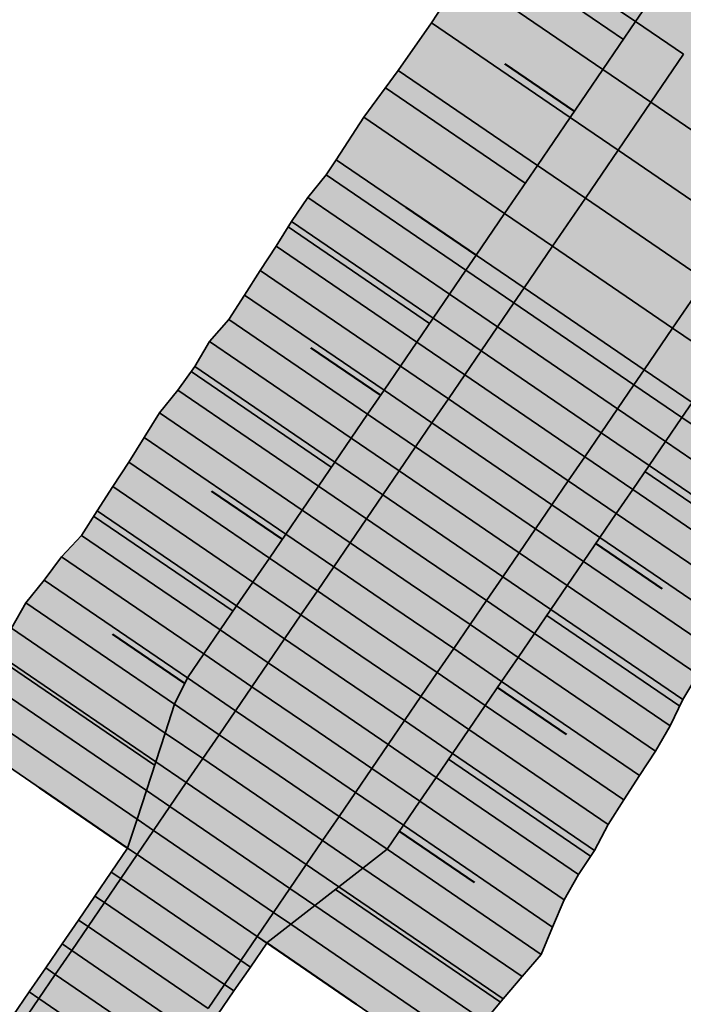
# Model space of a CAD drawing. Header units: metres. Extents: x 202644 to 203075, y 396096 to 396612.
# Tile 10 of 13: x 203022 to 203044, y 396541 to 396575. Entities that reach past the tile are written whole.
import ezdxf

# ---------------------------------------------------------------- set-up
doc = ezdxf.new("R2010")
doc.units = ezdxf.units.M
doc.layers.add('C3D-CORRIDOR', color=7, linetype='Continuous')
for name, color, linetype, lineweight in [('N-WA-GR-GRAS-V', 61, 'Continuous', 18), ('N-WA-GR-STRUWEEL-G', 92, 'Continuous', 35), ('N-WA-GR-STRUWEEL-V', 95, 'Continuous', 18), ('N-WA-GW-AFWERKEN_INZAAIEN-G', 60, 'Continuous', 35), ('N-WA-GW-DIJK_KRUIN_BINNEN-G', 90, 'Continuous', 35), ('N-WA-GW-DIJK_KRUIN_BUITEN-G', 90, 'Continuous', 35), ('N-WA-GW-DIJK_TEEN_BINNEN-G', 90, 'Continuous', 35), ('N-WA-GW-DIJK_TEEN_BUITEN-G', 90, 'Continuous', 35), ('N-WA-VH-VERHARDING_ASFALT-G', 252, 'Continuous', 35), ('N-WA-VH-VERHARDING_ASFALT-V', 252, 'Continuous', 18), ('N-WA-VH-VERHARDING_GRASBETONSTEEN-G', 102, 'Continuous', 35), ('N-WA-VH-VERHARDING_GRASBETONSTEEN-V', 75, 'Continuous', 18)]:
    doc.layers.add(name, color=color, linetype=linetype, lineweight=lineweight)

msp = doc.modelspace()

# ---------------------------------------------------------------- hatches: boundary and pattern name
at = {"layer": 'N-WA-GR-GRAS-V', "linetype": 'Continuous', "lineweight": 18}
for points in [[(203032.518, 396570.211), (203033.467, 396571.673), (203034.656, 396573.282), (203035.8, 396574.923), (203036.88, 396576.607), (203038.087, 396578.205), (203039.128, 396579.915), (203040.345, 396581.507), (203041.534, 396583.117), (203042.677, 396584.758), (203043.807, 396586.408), (203043.887, 396586.547), (203044.098, 396586.818), (203045.425, 396588.963), (203050.516, 396588.517), (203050.996, 396591.238), (203051.821, 396593.726), (203051.599, 396596.948), (203051.92, 396599.798), (203053.004, 396602.119), (203053.702, 396603.147), (203054.399, 396604.222), (203055.888, 396606.258), (203057.251, 396608.385), (203058.527, 396610.574), (203059.612, 396612.28), (203065.726, 396607.893), (203064.557, 396606.262), (203063.099, 396604.22), (203061.646, 396602.175), (203060.196, 396600.127), (203059.463, 396599.087), (203058.751, 396598.076), (203057.31, 396596.023), (203055.872, 396593.967), (203054.439, 396591.907), (203053.01, 396589.846), (203051.585, 396587.781), (203050.164, 396585.713), (203048.747, 396583.643), (203048.554, 396583.361), (203048.464, 396583.229), (203047.336, 396581.577), (203046.209, 396579.925), (203045.081, 396578.273), (203043.954, 396576.622), (203042.826, 396574.97), (203041.698, 396573.318), (203040.571, 396571.666), (203039.443, 396570.014), (203038.316, 396568.362), (203037.334, 396566.924), (203032.518, 396570.211)], [(203019.28, 396550.646), (203019.814, 396551.49), (203020.362, 396552.327), (203020.863, 396553.196), (203021.338, 396554.083), (203021.838, 396554.952), (203022.466, 396555.734), (203023.064, 396556.537), (203023.751, 396557.278), (203024.283, 396558.126), (203024.828, 396558.965), (203025.383, 396559.796), (203025.909, 396560.648), (203026.438, 396561.498), (203027.063, 396562.282), (203027.654, 396563.089), (203028.157, 396563.957), (203028.822, 396564.713), (203029.366, 396565.553), (203029.898, 396566.401), (203030.447, 396567.237), (203030.981, 396568.083), (203031.543, 396568.91), (203032.168, 396569.694), (203032.518, 396570.211), (203037.334, 396566.924), (203036.982, 396566.408), (203036.418, 396565.582), (203035.854, 396564.757), (203035.29, 396563.931), (203034.727, 396563.105), (203034.163, 396562.279), (203033.599, 396561.453), (203033.035, 396560.627), (203032.471, 396559.801), (203031.908, 396558.975), (203031.344, 396558.149), (203030.78, 396557.323), (203030.216, 396556.497), (203029.653, 396555.671), (203029.089, 396554.845), (203028.525, 396554.02), (203027.961, 396553.194), (203027.397, 396552.368), (203026.954, 396551.46), (203026.63, 396550.47), (203026.307, 396549.48), (203025.983, 396548.49), (203025.66, 396547.5), (203025.336, 396546.511), (203019.28, 396550.646)], [(203030.127, 396543.241), (203030.954, 396543.886), (203031.783, 396544.531), (203032.611, 396545.177), (203033.439, 396545.822), (203034.267, 396546.468), (203034.831, 396547.294), (203035.394, 396548.12), (203035.958, 396548.945), (203036.522, 396549.771), (203037.086, 396550.597), (203037.65, 396551.423), (203038.213, 396552.249), (203038.777, 396553.075), (203039.341, 396553.901), (203039.905, 396554.727), (203040.469, 396555.553), (203041.032, 396556.379), (203041.596, 396557.205), (203042.16, 396558.031), (203042.724, 396558.856), (203043.287, 396559.682), (203043.851, 396560.508), (203044.415, 396561.334), (203044.767, 396561.85), (203049.175, 396558.841), (203048.716, 396558.398), (203048.209, 396557.534), (203047.73, 396556.65), (203047.26, 396555.76), (203046.734, 396554.908), (203046.167, 396554.085), (203045.584, 396553.272), (203044.963, 396552.485), (203044.455, 396551.621), (203044.01, 396550.714), (203043.514, 396549.842), (203042.954, 396549.013), (203042.416, 396548.169), (203041.885, 396547.321), (203041.415, 396546.431), (203040.854, 396545.603), (203040.37, 396544.723), (203039.964, 396543.789), (203039.575, 396542.844), (203038.914, 396542.085), (203038.263, 396541.319), (203037.624, 396540.544), (203037.005, 396539.756), (203036.292, 396539.032), (203030.127, 396543.241)]]:
    msp.add_hatch(color=61, dxfattribs=at).paths.add_polyline_path(points, flags=0)
at = {"layer": 'N-WA-GR-STRUWEEL-V', "linetype": 'Continuous', "lineweight": 18}
for points in [[(203037.334, 396566.924), (203038.316, 396568.362), (203039.443, 396570.014), (203040.571, 396571.666), (203041.698, 396573.318), (203042.826, 396574.97), (203043.954, 396576.622), (203045.081, 396578.273), (203046.209, 396579.925), (203047.336, 396581.577), (203048.464, 396583.229), (203048.554, 396583.361), (203048.747, 396583.643), (203050.164, 396585.713), (203051.585, 396587.781), (203053.01, 396589.846), (203054.439, 396591.907), (203055.872, 396593.967), (203057.31, 396596.023), (203058.751, 396598.076), (203059.463, 396599.087), (203060.196, 396600.127), (203061.646, 396602.175), (203063.099, 396604.22), (203064.557, 396606.262), (203065.726, 396607.893), (203067.351, 396606.727), (203066.184, 396605.098), (203064.728, 396603.06), (203063.277, 396601.018), (203061.83, 396598.973), (203061.098, 396597.935), (203060.387, 396596.926), (203058.948, 396594.875), (203057.513, 396592.822), (203056.082, 396590.766), (203054.655, 396588.708), (203053.232, 396586.646), (203051.813, 396584.582), (203050.398, 396582.515), (203050.206, 396582.234), (203050.116, 396582.101), (203048.988, 396580.45), (203047.861, 396578.798), (203046.733, 396577.146), (203045.605, 396575.494), (203044.478, 396573.842), (203043.35, 396572.19), (203042.223, 396570.539), (203041.095, 396568.887), (203039.968, 396567.235), (203038.986, 396565.797), (203037.334, 396566.924)], [(203043.115, 396562.978), (203044.097, 396564.416), (203045.225, 396566.068), (203046.352, 396567.72), (203047.48, 396569.371), (203048.608, 396571.023), (203049.735, 396572.675), (203050.863, 396574.327), (203051.99, 396575.979), (203053.118, 396577.631), (203054.245, 396579.282), (203054.336, 396579.415), (203054.527, 396579.695), (203055.936, 396581.754), (203057.35, 396583.81), (203058.767, 396585.863), (203060.188, 396587.914), (203061.614, 396589.962), (203063.043, 396592.007), (203064.477, 396594.049), (203065.184, 396595.054), (203065.914, 396596.089), (203067.356, 396598.125), (203068.801, 396600.159), (203070.25, 396602.19), (203071.413, 396603.812), (203073.038, 396602.646), (203071.877, 396601.026), (203070.43, 396598.999), (203068.987, 396596.968), (203067.548, 396594.935), (203066.819, 396593.902), (203066.113, 396592.899), (203064.681, 396590.86), (203063.254, 396588.818), (203061.831, 396586.773), (203060.412, 396584.726), (203058.997, 396582.676), (203057.586, 396580.623), (203056.179, 396578.567), (203055.988, 396578.287), (203055.897, 396578.155), (203054.77, 396576.503), (203053.642, 396574.851), (203052.515, 396573.199), (203051.387, 396571.548), (203050.259, 396569.896), (203049.132, 396568.244), (203048.004, 396566.592), (203046.877, 396564.94), (203045.749, 396563.288), (203044.767, 396561.85), (203043.115, 396562.978)], [(203025.336, 396546.511), (203025.66, 396547.5), (203025.983, 396548.49), (203026.307, 396549.48), (203026.63, 396550.47), (203026.954, 396551.46), (203027.397, 396552.368), (203027.961, 396553.194), (203028.525, 396554.02), (203029.089, 396554.845), (203029.653, 396555.671), (203030.216, 396556.497), (203030.78, 396557.323), (203031.344, 396558.149), (203031.908, 396558.975), (203032.471, 396559.801), (203033.035, 396560.627), (203033.599, 396561.453), (203034.163, 396562.279), (203034.727, 396563.105), (203035.29, 396563.931), (203035.854, 396564.757), (203036.418, 396565.582), (203036.982, 396566.408), (203037.334, 396566.924), (203038.986, 396565.797), (203038.634, 396565.281), (203038.07, 396564.455), (203037.506, 396563.629), (203036.942, 396562.803), (203036.378, 396561.977), (203035.815, 396561.151), (203035.251, 396560.325), (203034.687, 396559.499), (203034.123, 396558.673), (203033.56, 396557.847), (203032.996, 396557.022), (203032.432, 396556.196), (203031.868, 396555.37), (203031.304, 396554.544), (203030.741, 396553.718), (203030.177, 396552.892), (203029.613, 396552.066), (203029.049, 396551.24), (203028.485, 396550.414), (203027.922, 396549.588), (203027.358, 396548.762), (203026.794, 396547.936), (203026.23, 396547.111), (203025.667, 396546.285), (203025.336, 396546.511)], [(203029.797, 396543.467), (203030.36, 396544.292), (203030.924, 396545.118), (203031.487, 396545.943), (203032.051, 396546.769), (203032.615, 396547.595), (203033.179, 396548.421), (203033.743, 396549.247), (203034.306, 396550.073), (203034.87, 396550.899), (203035.434, 396551.725), (203035.998, 396552.551), (203036.562, 396553.377), (203037.125, 396554.203), (203037.689, 396555.029), (203038.253, 396555.854), (203038.817, 396556.68), (203039.38, 396557.506), (203039.944, 396558.332), (203040.508, 396559.158), (203041.072, 396559.984), (203041.636, 396560.81), (203042.199, 396561.636), (203042.763, 396562.462), (203043.115, 396562.978), (203044.767, 396561.85), (203044.415, 396561.334), (203043.851, 396560.508), (203043.287, 396559.682), (203042.724, 396558.856), (203042.16, 396558.031), (203041.596, 396557.205), (203041.032, 396556.379), (203040.469, 396555.553), (203039.905, 396554.727), (203039.341, 396553.901), (203038.777, 396553.075), (203038.213, 396552.249), (203037.65, 396551.423), (203037.086, 396550.597), (203036.522, 396549.771), (203035.958, 396548.945), (203035.394, 396548.12), (203034.831, 396547.294), (203034.267, 396546.468), (203033.439, 396545.822), (203032.611, 396545.177), (203031.783, 396544.531), (203030.954, 396543.886), (203030.127, 396543.241), (203029.797, 396543.467)]]:
    msp.add_hatch(color=95, dxfattribs=at).paths.add_polyline_path(points, flags=0)
at = {"layer": 'N-WA-VH-VERHARDING_ASFALT-V', "linetype": 'Continuous', "lineweight": 18}
for points in [[(203038.986, 396565.797), (203039.968, 396567.235), (203041.095, 396568.887), (203042.223, 396570.539), (203043.35, 396572.19), (203044.478, 396573.842), (203045.605, 396575.494), (203046.733, 396577.146), (203047.861, 396578.798), (203048.988, 396580.45), (203050.116, 396582.101), (203050.206, 396582.234), (203050.398, 396582.515), (203051.813, 396584.582), (203053.232, 396586.646), (203054.655, 396588.708), (203056.082, 396590.766), (203057.513, 396592.822), (203058.948, 396594.875), (203060.387, 396596.926), (203061.098, 396597.935), (203061.83, 396598.973), (203063.277, 396601.018), (203064.728, 396603.06), (203066.184, 396605.098), (203067.351, 396606.727), (203069.382, 396605.27), (203068.217, 396603.644), (203066.765, 396601.609), (203065.316, 396599.571), (203063.872, 396597.531), (203063.141, 396596.495), (203062.432, 396595.487), (203060.996, 396593.441), (203059.563, 396591.392), (203058.135, 396589.34), (203056.711, 396587.286), (203055.291, 396585.228), (203053.875, 396583.168), (203052.463, 396581.105), (203052.271, 396580.824), (203052.181, 396580.692), (203051.053, 396579.04), (203049.925, 396577.388), (203048.798, 396575.736), (203047.67, 396574.085), (203046.543, 396572.433), (203045.415, 396570.781), (203044.288, 396569.129), (203043.16, 396567.477), (203042.032, 396565.825), (203041.051, 396564.387), (203038.986, 396565.797)], [(203041.051, 396564.387), (203042.032, 396565.825), (203043.16, 396567.477), (203044.288, 396569.129), (203045.415, 396570.781), (203046.543, 396572.433), (203047.67, 396574.085), (203048.798, 396575.736), (203049.925, 396577.388), (203051.053, 396579.04), (203052.181, 396580.692), (203052.271, 396580.824), (203052.463, 396581.105), (203053.875, 396583.168), (203055.291, 396585.228), (203056.711, 396587.286), (203058.135, 396589.34), (203059.563, 396591.392), (203060.996, 396593.441), (203062.432, 396595.487), (203063.141, 396596.495), (203063.872, 396597.531), (203065.316, 396599.571), (203066.765, 396601.609), (203068.217, 396603.644), (203069.382, 396605.27), (203071.413, 396603.812), (203070.25, 396602.19), (203068.801, 396600.159), (203067.356, 396598.125), (203065.914, 396596.089), (203065.184, 396595.054), (203064.477, 396594.049), (203063.043, 396592.007), (203061.614, 396589.962), (203060.188, 396587.914), (203058.767, 396585.863), (203057.35, 396583.81), (203055.936, 396581.754), (203054.527, 396579.695), (203054.336, 396579.415), (203054.245, 396579.282), (203053.118, 396577.631), (203051.99, 396575.979), (203050.863, 396574.327), (203049.735, 396572.675), (203048.608, 396571.023), (203047.48, 396569.371), (203046.352, 396567.72), (203045.225, 396566.068), (203044.097, 396564.416), (203043.115, 396562.978), (203041.051, 396564.387)], [(203025.667, 396546.285), (203026.23, 396547.111), (203026.794, 396547.936), (203027.358, 396548.762), (203027.922, 396549.588), (203028.485, 396550.414), (203029.049, 396551.24), (203029.613, 396552.066), (203030.177, 396552.892), (203030.741, 396553.718), (203031.304, 396554.544), (203031.868, 396555.37), (203032.432, 396556.196), (203032.996, 396557.022), (203033.56, 396557.847), (203034.123, 396558.673), (203034.687, 396559.499), (203035.251, 396560.325), (203035.815, 396561.151), (203036.378, 396561.977), (203036.942, 396562.803), (203037.506, 396563.629), (203038.07, 396564.455), (203038.634, 396565.281), (203038.986, 396565.797), (203041.051, 396564.387), (203040.698, 396563.871), (203040.135, 396563.045), (203039.571, 396562.219), (203039.007, 396561.394), (203038.443, 396560.568), (203037.879, 396559.742), (203037.316, 396558.916), (203036.752, 396558.09), (203036.188, 396557.264), (203035.624, 396556.438), (203035.061, 396555.612), (203034.497, 396554.786), (203033.933, 396553.96), (203033.369, 396553.134), (203032.805, 396552.308), (203032.242, 396551.483), (203031.678, 396550.657), (203031.114, 396549.831), (203030.55, 396549.005), (203029.986, 396548.179), (203029.423, 396547.353), (203028.859, 396546.527), (203028.295, 396545.701), (203027.732, 396544.876), (203025.667, 396546.285)], [(203027.732, 396544.876), (203028.295, 396545.701), (203028.859, 396546.527), (203029.423, 396547.353), (203029.986, 396548.179), (203030.55, 396549.005), (203031.114, 396549.831), (203031.678, 396550.657), (203032.242, 396551.483), (203032.805, 396552.308), (203033.369, 396553.134), (203033.933, 396553.96), (203034.497, 396554.786), (203035.061, 396555.612), (203035.624, 396556.438), (203036.188, 396557.264), (203036.752, 396558.09), (203037.316, 396558.916), (203037.879, 396559.742), (203038.443, 396560.568), (203039.007, 396561.394), (203039.571, 396562.219), (203040.135, 396563.045), (203040.698, 396563.871), (203041.051, 396564.387), (203043.115, 396562.978), (203042.763, 396562.462), (203042.199, 396561.636), (203041.636, 396560.81), (203041.072, 396559.984), (203040.508, 396559.158), (203039.944, 396558.332), (203039.38, 396557.506), (203038.817, 396556.68), (203038.253, 396555.854), (203037.689, 396555.029), (203037.125, 396554.203), (203036.562, 396553.377), (203035.998, 396552.551), (203035.434, 396551.725), (203034.87, 396550.899), (203034.306, 396550.073), (203033.743, 396549.247), (203033.179, 396548.421), (203032.615, 396547.595), (203032.051, 396546.769), (203031.487, 396545.943), (203030.924, 396545.118), (203030.36, 396544.292), (203029.797, 396543.467), (203027.732, 396544.876)], [(203006.225, 396517.752), (203006.514, 396518.179), (203007.075, 396519.008), (203007.636, 396519.837), (203008.197, 396520.666), (203008.759, 396521.494), (203009.321, 396522.322), (203009.883, 396523.15), (203010.446, 396523.978), (203011.009, 396524.805), (203011.572, 396525.633), (203012.135, 396526.46), (203012.699, 396527.287), (203013.263, 396528.114), (203013.827, 396528.94), (203014.391, 396529.766), (203014.954, 396530.592), (203015.518, 396531.418), (203016.082, 396532.244), (203016.646, 396533.07), (203017.21, 396533.896), (203017.773, 396534.722), (203018.337, 396535.548), (203018.901, 396536.374), (203019.465, 396537.2), (203020.029, 396538.025), (203020.592, 396538.851), (203021.156, 396539.677), (203021.72, 396540.503), (203022.284, 396541.329), (203022.847, 396542.155), (203023.411, 396542.981), (203023.975, 396543.807), (203024.539, 396544.633), (203025.103, 396545.459), (203025.666, 396546.285), (203027.731, 396544.875), (203027.167, 396544.049), (203026.604, 396543.223), (203026.04, 396542.397), (203025.476, 396541.572), (203024.912, 396540.746), (203024.348, 396539.92), (203023.785, 396539.094), (203023.221, 396538.268), (203022.657, 396537.442), (203022.093, 396536.616), (203021.53, 396535.79), (203020.966, 396534.964), (203020.402, 396534.138), (203019.838, 396533.312), (203019.274, 396532.486), (203018.711, 396531.661), (203018.147, 396530.835), (203017.583, 396530.009), (203017.019, 396529.183), (203016.455, 396528.357), (203015.892, 396527.531), (203015.328, 396526.705), (203014.764, 396525.879), (203014.201, 396525.052), (203013.638, 396524.226), (203013.076, 396523.399), (203012.513, 396522.572), (203011.951, 396521.745), (203011.39, 396520.918), (203010.828, 396520.09), (203010.267, 396519.263), (203009.706, 396518.435), (203009.145, 396517.607), (203008.585, 396516.779), (203008.296, 396516.352), (203006.225, 396517.752)], [(203008.296, 396516.352), (203008.585, 396516.779), (203009.145, 396517.607), (203009.706, 396518.435), (203010.267, 396519.263), (203010.828, 396520.09), (203011.39, 396520.918), (203011.951, 396521.745), (203012.513, 396522.572), (203013.076, 396523.399), (203013.638, 396524.226), (203014.201, 396525.052), (203014.764, 396525.879), (203015.328, 396526.705), (203015.892, 396527.531), (203016.455, 396528.357), (203017.019, 396529.183), (203017.583, 396530.009), (203018.147, 396530.835), (203018.711, 396531.661), (203019.274, 396532.486), (203019.838, 396533.312), (203020.402, 396534.138), (203020.966, 396534.964), (203021.53, 396535.79), (203022.093, 396536.616), (203022.657, 396537.442), (203023.221, 396538.268), (203023.785, 396539.094), (203024.348, 396539.92), (203024.912, 396540.746), (203025.476, 396541.572), (203026.04, 396542.397), (203026.604, 396543.223), (203027.167, 396544.049), (203027.731, 396544.875), (203029.796, 396543.466), (203029.232, 396542.64), (203028.668, 396541.814), (203028.105, 396540.988), (203027.541, 396540.162), (203026.977, 396539.336), (203026.413, 396538.51), (203025.849, 396537.684), (203025.286, 396536.858), (203024.722, 396536.032), (203024.158, 396535.207), (203023.594, 396534.381), (203023.031, 396533.555), (203022.467, 396532.729), (203021.903, 396531.903), (203021.339, 396531.077), (203020.775, 396530.251), (203020.212, 396529.425), (203019.648, 396528.599), (203019.084, 396527.773), (203018.52, 396526.947), (203017.956, 396526.121), (203017.393, 396525.296), (203016.83, 396524.471), (203016.267, 396523.645), (203015.705, 396522.819), (203015.143, 396521.993), (203014.581, 396521.167), (203014.019, 396520.34), (203013.458, 396519.514), (203012.897, 396518.687), (203012.336, 396517.86), (203011.776, 396517.033), (203011.215, 396516.206), (203010.655, 396515.378), (203010.367, 396514.951), (203008.296, 396516.352)]]:
    msp.add_hatch(color=252, dxfattribs=at).paths.add_polyline_path(points, flags=0)
at = {"layer": 'N-WA-VH-VERHARDING_GRASBETONSTEEN-V', "linetype": 'Continuous', "lineweight": 18}
for points in [[(203005.894, 396517.976), (203006.183, 396518.404), (203006.744, 396519.233), (203007.305, 396520.061), (203007.866, 396520.89), (203008.428, 396521.719), (203008.99, 396522.547), (203009.552, 396523.375), (203010.115, 396524.203), (203010.678, 396525.03), (203011.241, 396525.858), (203011.805, 396526.685), (203012.368, 396527.512), (203012.932, 396528.339), (203013.496, 396529.166), (203014.06, 396529.992), (203014.624, 396530.818), (203015.188, 396531.644), (203015.752, 396532.47), (203016.315, 396533.295), (203016.879, 396534.121), (203017.443, 396534.947), (203018.007, 396535.773), (203018.571, 396536.599), (203019.134, 396537.425), (203019.698, 396538.251), (203020.262, 396539.077), (203020.826, 396539.903), (203021.39, 396540.729), (203021.953, 396541.555), (203022.517, 396542.381), (203023.081, 396543.207), (203023.645, 396544.032), (203024.208, 396544.858), (203024.772, 396545.684), (203025.336, 396546.51), (203025.666, 396546.285), (203025.103, 396545.459), (203024.539, 396544.633), (203023.975, 396543.807), (203023.411, 396542.981), (203022.847, 396542.155), (203022.284, 396541.329), (203021.72, 396540.503), (203021.156, 396539.677), (203020.592, 396538.851), (203020.029, 396538.025), (203019.465, 396537.2), (203018.901, 396536.374), (203018.337, 396535.548), (203017.773, 396534.722), (203017.21, 396533.896), (203016.646, 396533.07), (203016.082, 396532.244), (203015.518, 396531.418), (203014.954, 396530.592), (203014.391, 396529.766), (203013.827, 396528.94), (203013.263, 396528.114), (203012.699, 396527.287), (203012.135, 396526.46), (203011.572, 396525.633), (203011.009, 396524.805), (203010.446, 396523.978), (203009.883, 396523.15), (203009.321, 396522.322), (203008.759, 396521.494), (203008.197, 396520.666), (203007.636, 396519.837), (203007.075, 396519.008), (203006.514, 396518.179), (203006.225, 396517.752), (203005.894, 396517.976)], [(203010.367, 396514.951), (203010.655, 396515.378), (203011.215, 396516.206), (203011.776, 396517.033), (203012.336, 396517.86), (203012.897, 396518.687), (203013.458, 396519.514), (203014.019, 396520.34), (203014.581, 396521.167), (203015.143, 396521.993), (203015.705, 396522.819), (203016.267, 396523.645), (203016.83, 396524.471), (203017.393, 396525.296), (203017.956, 396526.121), (203018.52, 396526.947), (203019.084, 396527.773), (203019.648, 396528.599), (203020.212, 396529.425), (203020.775, 396530.251), (203021.339, 396531.077), (203021.903, 396531.903), (203022.467, 396532.729), (203023.031, 396533.555), (203023.594, 396534.381), (203024.158, 396535.207), (203024.722, 396536.032), (203025.286, 396536.858), (203025.849, 396537.684), (203026.413, 396538.51), (203026.977, 396539.336), (203027.541, 396540.162), (203028.105, 396540.988), (203028.668, 396541.814), (203029.232, 396542.64), (203029.796, 396543.466), (203030.126, 396543.24), (203029.563, 396542.414), (203028.999, 396541.588), (203028.435, 396540.762), (203027.871, 396539.937), (203027.307, 396539.111), (203026.744, 396538.285), (203026.18, 396537.459), (203025.616, 396536.633), (203025.052, 396535.807), (203024.488, 396534.981), (203023.925, 396534.155), (203023.361, 396533.329), (203022.797, 396532.503), (203022.233, 396531.677), (203021.67, 396530.851), (203021.106, 396530.026), (203020.542, 396529.2), (203019.978, 396528.374), (203019.414, 396527.548), (203018.851, 396526.722), (203018.287, 396525.896), (203017.723, 396525.071), (203017.161, 396524.245), (203016.598, 396523.42), (203016.036, 396522.594), (203015.473, 396521.768), (203014.912, 396520.942), (203014.35, 396520.116), (203013.789, 396519.289), (203013.228, 396518.462), (203012.667, 396517.636), (203012.107, 396516.809), (203011.547, 396515.981), (203010.987, 396515.154), (203010.698, 396514.727), (203010.367, 396514.951)]]:
    msp.add_hatch(color=75, dxfattribs=at).paths.add_polyline_path(points, flags=0)

# ---------------------------------------------------------------- linework, layer by layer
at = {"layer": 'C3D-CORRIDOR', "color": 7, "linetype": 'Continuous', "lineweight": 35}
for p, q in [((203042.406, 396574.354, 14.155), (203037.637, 396577.609, 13)), ((203039.024, 396569.401, 14.155), (203034.214, 396572.684, 12.99)), ((203035.732, 396564.577, 14.155), (203030.865, 396567.9, 12.977)), ((203032.349, 396559.622, 14.155), (203027.526, 396562.914, 12.987)), ((203043.147, 396559.477, 14.155), (203047.613, 396556.429, 13.074)), ((203028.967, 396554.666, 14.177), (203024.168, 396557.942, 13.015)), ((203039.765, 396554.521, 14.155), (203044.344, 396551.395, 13.046)), ((203026.268, 396549.363, 14.378), (203020.804, 396553.093, 13.055)), ((203036.382, 396549.566, 14.177), (203041.275, 396546.225, 12.992)), ((203032.493, 396545.085, 14.379), (203038.172, 396541.209, 13.004))]:
    msp.add_line(p, q, dxfattribs=at)
at = {"layer": 'C3D-CORRIDOR', "color": 7, "linetype": 'Continuous', "lineweight": 50}
for p, q in [((203040.715, 396571.878, 14.155), (203038.327, 396573.508, 13.577)), ((203037.334, 396566.924, 14.155), (203034.926, 396568.568, 13.572)), ((203034.041, 396562.1, 14.155), (203031.645, 396563.735, 13.575)), ((203030.658, 396557.144, 14.155), (203028.227, 396558.804, 13.566)), ((203041.456, 396556.999, 14.155), (203043.739, 396555.441, 13.602)), ((203027.302, 396552.173, 14.262), (203024.817, 396553.87, 13.66)), ((203038.073, 396552.044, 14.155), (203040.447, 396550.423, 13.58)), ((203025.336, 396546.511, 14.494), (203022.308, 396548.578, 13.76)), ((203034.69, 396547.088, 14.264), (203037.279, 396545.321, 13.637)), ((203030.127, 396543.241, 14.494), (203033.21, 396541.137, 13.747))]:
    msp.add_line(p, q, dxfattribs=at)
at = {"layer": 'N-WA-GR-STRUWEEL-G', "color": 92, "linetype": 'Continuous', "lineweight": 35}
for p, q in [((203044.478, 396573.842, 14.155), (203042.826, 396574.97, 14.155)), ((203043.35, 396572.19, 14.155), (203041.698, 396573.318, 14.155)), ((203042.223, 396570.539, 14.155), (203040.571, 396571.666, 14.155)), ((203041.095, 396568.887, 14.155), (203039.443, 396570.014, 14.155)), ((203039.968, 396567.235, 14.155), (203038.316, 396568.362, 14.155)), ((203038.986, 396565.797, 14.155), (203037.334, 396566.924, 14.155)), ((203038.986, 396565.797, 14.155), (203037.334, 396566.924, 14.155)), ((203038.634, 396565.281, 14.155), (203036.982, 396566.408, 14.155)), ((203038.07, 396564.455, 14.155), (203036.418, 396565.582, 14.155)), ((203037.506, 396563.629, 14.155), (203035.854, 396564.757, 14.155)), ((203044.097, 396564.416, 14.155), (203045.749, 396563.288, 14.155)), ((203036.942, 396562.803, 14.155), (203035.29, 396563.931, 14.155)), ((203036.378, 396561.977, 14.155), (203034.727, 396563.105, 14.155)), ((203043.115, 396562.978, 14.155), (203044.767, 396561.85, 14.155)), ((203043.115, 396562.978, 14.155), (203044.767, 396561.85, 14.155)), ((203035.815, 396561.151, 14.155), (203034.163, 396562.279, 14.155)), ((203042.763, 396562.462, 14.155), (203044.415, 396561.334, 14.155)), ((203042.199, 396561.636, 14.155), (203043.851, 396560.508, 14.155)), ((203035.251, 396560.325, 14.155), (203033.599, 396561.453, 14.155)), ((203034.687, 396559.499, 14.155), (203033.035, 396560.627, 14.155)), ((203041.636, 396560.81, 14.155), (203043.287, 396559.682, 14.155)), ((203034.123, 396558.673, 14.155), (203032.471, 396559.801, 14.155)), ((203041.072, 396559.984, 14.155), (203042.724, 396558.856, 14.155)), ((203040.508, 396559.158, 14.155), (203042.16, 396558.031, 14.155)), ((203033.56, 396557.847, 14.155), (203031.908, 396558.975, 14.155)), ((203032.996, 396557.022, 14.155), (203031.344, 396558.149, 14.155)), ((203039.944, 396558.332, 14.155), (203041.596, 396557.205, 14.155)), ((203039.38, 396557.506, 14.155), (203041.032, 396556.379, 14.155)), ((203032.432, 396556.196, 14.155), (203030.78, 396557.323, 14.155)), ((203031.868, 396555.37, 14.155), (203030.216, 396556.497, 14.155)), ((203038.817, 396556.68, 14.155), (203040.469, 396555.553, 14.155)), ((203038.253, 396555.854, 14.155), (203039.905, 396554.727, 14.155)), ((203031.304, 396554.544, 14.16), (203029.653, 396555.671, 14.16)), ((203030.741, 396553.718, 14.172), (203029.089, 396554.845, 14.172)), ((203037.689, 396555.029, 14.155), (203039.341, 396553.901, 14.155)), ((203037.125, 396554.203, 14.155), (203038.777, 396553.075, 14.155)), ((203030.177, 396552.892, 14.192), (203028.525, 396554.02, 14.192)), ((203036.562, 396553.377, 14.155), (203038.213, 396552.249, 14.155)), ((203029.613, 396552.066, 14.219), (203027.961, 396553.194, 14.219)), ((203029.049, 396551.24, 14.254), (203027.397, 396552.368, 14.254)), ((203035.998, 396552.551, 14.155), (203037.65, 396551.423, 14.155)), ((203035.434, 396551.725, 14.16), (203037.086, 396550.597, 14.16)), ((203028.485, 396550.414, 14.294), (203026.954, 396551.46, 14.294)), ((203034.87, 396550.899, 14.172), (203036.522, 396549.771, 14.172)), ((203027.922, 396549.588, 14.334), (203026.63, 396550.47, 14.334)), ((203034.306, 396550.073, 14.192), (203035.958, 396548.945, 14.192)), ((203027.358, 396548.762, 14.374), (203026.307, 396549.48, 14.374)), ((203033.743, 396549.247, 14.219), (203035.394, 396548.12, 14.219)), ((203026.794, 396547.936, 14.414), (203025.983, 396548.49, 14.414)), ((203033.179, 396548.421, 14.254), (203034.831, 396547.294, 14.254)), ((203032.615, 396547.595, 14.294), (203034.267, 396546.468, 14.294)), ((203026.23, 396547.111, 14.454), (203025.66, 396547.5, 14.454)), ((203032.051, 396546.769, 14.334), (203033.439, 396545.822, 14.334)), ((203025.667, 396546.285, 14.494), (203025.336, 396546.511, 14.494)), ((203031.487, 396545.943, 14.374), (203032.611, 396545.177, 14.374)), ((203030.924, 396545.118, 14.414), (203031.783, 396544.531, 14.414)), ((203030.36, 396544.292, 14.454), (203030.954, 396543.886, 14.454)), ((203029.797, 396543.467, 14.494), (203030.127, 396543.241, 14.494))]:
    msp.add_line(p, q, dxfattribs=at)
at = {"layer": 'N-WA-GW-AFWERKEN_INZAAIEN-G', "color": 60, "linetype": 'Continuous', "lineweight": 35}
for p, q in [((203042.826, 396574.97, 14.155), (203038.087, 396578.205, 13.007)), ((203041.698, 396573.318, 14.155), (203036.88, 396576.607, 12.988)), ((203040.571, 396571.666, 14.155), (203035.8, 396574.923, 13)), ((203039.443, 396570.014, 14.155), (203034.656, 396573.282, 12.996)), ((203038.316, 396568.362, 14.155), (203033.467, 396571.673, 12.981)), ((203037.334, 396566.924, 14.155), (203032.518, 396570.211, 12.989)), ((203037.334, 396566.924, 14.155), (203032.518, 396570.211, 12.989)), ((203036.982, 396566.408, 14.155), (203032.168, 396569.694, 12.989)), ((203036.418, 396565.582, 14.155), (203031.543, 396568.91, 12.975)), ((203035.854, 396564.757, 14.155), (203030.981, 396568.083, 12.975)), ((203035.29, 396563.931, 14.155), (203030.447, 396567.237, 12.982)), ((203034.727, 396563.105, 14.155), (203029.898, 396566.401, 12.986)), ((203034.163, 396562.279, 14.155), (203029.366, 396565.553, 12.994)), ((203033.599, 396561.453, 14.155), (203028.822, 396564.713, 12.998)), ((203033.035, 396560.627, 14.155), (203028.157, 396563.957, 12.974)), ((203032.471, 396559.801, 14.155), (203027.654, 396563.089, 12.989)), ((203031.908, 396558.975, 14.155), (203027.063, 396562.282, 12.982)), ((203031.344, 396558.149, 14.155), (203026.438, 396561.498, 12.967)), ((203044.415, 396561.334, 14.155), (203048.716, 396558.398, 13.114)), ((203030.78, 396557.323, 14.155), (203025.909, 396560.648, 12.976)), ((203043.851, 396560.508, 14.155), (203048.209, 396557.534, 13.1)), ((203030.216, 396556.497, 14.155), (203025.383, 396559.796, 12.985)), ((203043.287, 396559.682, 14.155), (203047.73, 396556.65, 13.079)), ((203029.653, 396555.671, 14.16), (203024.828, 396558.965, 12.992)), ((203042.724, 396558.856, 14.155), (203047.26, 396555.76, 13.057)), ((203029.089, 396554.845, 14.172), (203024.283, 396558.126, 13.009)), ((203042.16, 396558.031, 14.155), (203046.734, 396554.908, 13.047)), ((203028.525, 396554.02, 14.192), (203023.751, 396557.278, 13.036)), ((203041.596, 396557.205, 14.155), (203046.167, 396554.085, 13.048)), ((203027.961, 396553.194, 14.219), (203023.064, 396556.537, 13.033)), ((203041.032, 396556.379, 14.155), (203045.584, 396553.272, 13.053)), ((203027.397, 396552.368, 14.254), (203022.466, 396555.734, 13.06)), ((203040.469, 396555.553, 14.155), (203044.963, 396552.485, 13.067)), ((203026.954, 396551.46, 14.294), (203021.838, 396554.952, 13.055)), ((203039.905, 396554.727, 14.155), (203044.455, 396551.621, 13.053)), ((203026.63, 396550.47, 14.334), (203021.338, 396554.083, 13.052)), ((203039.341, 396553.901, 14.155), (203044.01, 396550.714, 13.025)), ((203026.307, 396549.48, 14.374), (203020.863, 396553.196, 13.055)), ((203038.777, 396553.075, 14.155), (203043.514, 396549.842, 13.008)), ((203025.983, 396548.49, 14.414), (203020.362, 396552.327, 13.052)), ((203038.213, 396552.249, 14.155), (203042.954, 396549.013, 13.007)), ((203025.66, 396547.5, 14.454), (203019.814, 396551.49, 13.038)), ((203037.65, 396551.423, 14.155), (203042.416, 396548.169, 13.001)), ((203025.336, 396546.511, 14.494), (203019.28, 396550.646, 13.027)), ((203037.086, 396550.597, 14.16), (203041.885, 396547.321, 12.998)), ((203036.522, 396549.771, 14.172), (203041.415, 396546.431, 12.988)), ((203035.958, 396548.945, 14.192), (203040.854, 396545.603, 13.007)), ((203035.394, 396548.12, 14.219), (203040.37, 396544.723, 13.014)), ((203034.831, 396547.294, 14.254), (203039.964, 396543.789, 13.011)), ((203034.267, 396546.468, 14.294), (203039.575, 396542.844, 13.008)), ((203033.439, 396545.822, 14.334), (203038.914, 396542.085, 13.008)), ((203032.611, 396545.177, 14.374), (203038.263, 396541.319, 13.005)), ((203031.783, 396544.531, 14.414), (203037.624, 396540.544, 12.999)), ((203030.954, 396543.886, 14.454), (203037.005, 396539.756, 12.988)), ((203030.127, 396543.241, 14.494), (203036.292, 396539.032, 13.001))]:
    msp.add_line(p, q, dxfattribs=at)
at = {"layer": 'N-WA-GW-DIJK_KRUIN_BINNEN-G', "color": 90, "linetype": 'Continuous', "lineweight": 35}
for p, q in [((203044.097, 396564.416, 14.155), (203045.225, 396566.068, 14.155)), ((203043.115, 396562.978, 14.155), (203044.097, 396564.416, 14.155)), ((203042.763, 396562.462, 14.155), (203043.115, 396562.978, 14.155)), ((203042.199, 396561.636, 14.155), (203042.763, 396562.462, 14.155)), ((203044.415, 396561.334, 14.155), (203044.767, 396561.85, 14.155)), ((203041.636, 396560.81, 14.155), (203042.199, 396561.636, 14.155)), ((203043.851, 396560.508, 14.155), (203044.415, 396561.334, 14.155)), ((203041.072, 396559.984, 14.155), (203041.636, 396560.81, 14.155)), ((203043.287, 396559.682, 14.155), (203043.851, 396560.508, 14.155)), ((203040.508, 396559.158, 14.155), (203041.072, 396559.984, 14.155)), ((203042.724, 396558.856, 14.155), (203043.287, 396559.682, 14.155)), ((203039.944, 396558.332, 14.155), (203040.508, 396559.158, 14.155)), ((203042.16, 396558.031, 14.155), (203042.724, 396558.856, 14.155)), ((203039.38, 396557.506, 14.155), (203039.944, 396558.332, 14.155)), ((203041.596, 396557.205, 14.155), (203042.16, 396558.031, 14.155)), ((203038.817, 396556.68, 14.155), (203039.38, 396557.506, 14.155)), ((203041.032, 396556.379, 14.155), (203041.596, 396557.205, 14.155)), ((203038.253, 396555.854, 14.155), (203038.817, 396556.68, 14.155)), ((203040.469, 396555.553, 14.155), (203041.032, 396556.379, 14.155)), ((203037.689, 396555.029, 14.155), (203038.253, 396555.854, 14.155)), ((203039.905, 396554.727, 14.155), (203040.469, 396555.553, 14.155)), ((203037.125, 396554.203, 14.155), (203037.689, 396555.029, 14.155)), ((203039.341, 396553.901, 14.155), (203039.905, 396554.727, 14.155)), ((203036.562, 396553.377, 14.155), (203037.125, 396554.203, 14.155)), ((203038.777, 396553.075, 14.155), (203039.341, 396553.901, 14.155)), ((203035.998, 396552.551, 14.155), (203036.562, 396553.377, 14.155)), ((203038.213, 396552.249, 14.155), (203038.777, 396553.075, 14.155)), ((203035.434, 396551.725, 14.16), (203035.998, 396552.551, 14.155)), ((203037.65, 396551.423, 14.155), (203038.213, 396552.249, 14.155)), ((203034.87, 396550.899, 14.172), (203035.434, 396551.725, 14.16)), ((203037.086, 396550.597, 14.16), (203037.65, 396551.423, 14.155)), ((203034.306, 396550.073, 14.192), (203034.87, 396550.899, 14.172)), ((203036.522, 396549.771, 14.172), (203037.086, 396550.597, 14.16)), ((203033.743, 396549.247, 14.219), (203034.306, 396550.073, 14.192)), ((203035.958, 396548.945, 14.192), (203036.522, 396549.771, 14.172)), ((203033.179, 396548.421, 14.254), (203033.743, 396549.247, 14.219)), ((203035.394, 396548.12, 14.219), (203035.958, 396548.945, 14.192)), ((203032.615, 396547.595, 14.294), (203033.179, 396548.421, 14.254)), ((203034.831, 396547.294, 14.254), (203035.394, 396548.12, 14.219)), ((203032.051, 396546.769, 14.334), (203032.615, 396547.595, 14.294)), ((203034.267, 396546.468, 14.294), (203034.831, 396547.294, 14.254)), ((203031.487, 396545.943, 14.374), (203032.051, 396546.769, 14.334)), ((203033.439, 396545.822, 14.334), (203034.267, 396546.468, 14.294)), ((203030.924, 396545.118, 14.414), (203031.487, 396545.943, 14.374)), ((203032.611, 396545.177, 14.374), (203033.439, 396545.822, 14.334)), ((203030.36, 396544.292, 14.454), (203030.924, 396545.118, 14.414)), ((203031.783, 396544.531, 14.414), (203032.611, 396545.177, 14.374)), ((203029.797, 396543.467, 14.494), (203030.36, 396544.292, 14.454)), ((203030.954, 396543.886, 14.454), (203031.783, 396544.531, 14.414)), ((203030.127, 396543.241, 14.494), (203030.954, 396543.886, 14.454)), ((203029.232, 396542.64, 14.534), (203029.796, 396543.466, 14.494)), ((203029.563, 396542.414, 14.534), (203030.126, 396543.24, 14.494)), ((203028.668, 396541.814, 14.574), (203029.232, 396542.64, 14.534)), ((203028.999, 396541.588, 14.574), (203029.563, 396542.414, 14.534)), ((203028.105, 396540.988, 14.614), (203028.668, 396541.814, 14.574)), ((203028.435, 396540.762, 14.614), (203028.999, 396541.588, 14.574))]:
    msp.add_line(p, q, dxfattribs=at)
at = {"layer": 'N-WA-GW-DIJK_KRUIN_BUITEN-G', "color": 90, "linetype": 'Continuous', "lineweight": 35}
for p, q in [((203042.826, 396574.97, 14.155), (203043.954, 396576.622, 14.155)), ((203041.698, 396573.318, 14.155), (203042.826, 396574.97, 14.155)), ((203043.35, 396572.19, 14.155), (203044.478, 396573.842, 14.155)), ((203040.571, 396571.666, 14.155), (203041.698, 396573.318, 14.155)), ((203042.223, 396570.539, 14.155), (203043.35, 396572.19, 14.155)), ((203039.443, 396570.014, 14.155), (203040.571, 396571.666, 14.155)), ((203041.095, 396568.887, 14.155), (203042.223, 396570.539, 14.155)), ((203038.316, 396568.362, 14.155), (203039.443, 396570.014, 14.155)), ((203039.968, 396567.235, 14.155), (203041.095, 396568.887, 14.155)), ((203037.334, 396566.924, 14.155), (203038.316, 396568.362, 14.155)), ((203036.982, 396566.408, 14.155), (203037.334, 396566.924, 14.155)), ((203038.986, 396565.797, 14.155), (203039.968, 396567.235, 14.155)), ((203036.418, 396565.582, 14.155), (203036.982, 396566.408, 14.155)), ((203035.854, 396564.757, 14.155), (203036.418, 396565.582, 14.155)), ((203038.634, 396565.281, 14.155), (203038.986, 396565.797, 14.155)), ((203038.07, 396564.455, 14.155), (203038.634, 396565.281, 14.155)), ((203035.29, 396563.931, 14.155), (203035.854, 396564.757, 14.155)), ((203037.506, 396563.629, 14.155), (203038.07, 396564.455, 14.155)), ((203034.727, 396563.105, 14.155), (203035.29, 396563.931, 14.155)), ((203036.942, 396562.803, 14.155), (203037.506, 396563.629, 14.155)), ((203034.163, 396562.279, 14.155), (203034.727, 396563.105, 14.155)), ((203036.378, 396561.977, 14.155), (203036.942, 396562.803, 14.155)), ((203033.599, 396561.453, 14.155), (203034.163, 396562.279, 14.155)), ((203035.815, 396561.151, 14.155), (203036.378, 396561.977, 14.155)), ((203033.035, 396560.627, 14.155), (203033.599, 396561.453, 14.155)), ((203035.251, 396560.325, 14.155), (203035.815, 396561.151, 14.155)), ((203032.471, 396559.801, 14.155), (203033.035, 396560.627, 14.155)), ((203034.687, 396559.499, 14.155), (203035.251, 396560.325, 14.155)), ((203031.908, 396558.975, 14.155), (203032.471, 396559.801, 14.155)), ((203034.123, 396558.673, 14.155), (203034.687, 396559.499, 14.155)), ((203031.344, 396558.149, 14.155), (203031.908, 396558.975, 14.155)), ((203033.56, 396557.847, 14.155), (203034.123, 396558.673, 14.155)), ((203030.78, 396557.323, 14.155), (203031.344, 396558.149, 14.155)), ((203032.996, 396557.022, 14.155), (203033.56, 396557.847, 14.155)), ((203030.216, 396556.497, 14.155), (203030.78, 396557.323, 14.155)), ((203032.432, 396556.196, 14.155), (203032.996, 396557.022, 14.155)), ((203029.653, 396555.671, 14.16), (203030.216, 396556.497, 14.155)), ((203031.868, 396555.37, 14.155), (203032.432, 396556.196, 14.155)), ((203029.089, 396554.845, 14.172), (203029.653, 396555.671, 14.16)), ((203031.304, 396554.544, 14.16), (203031.868, 396555.37, 14.155)), ((203028.525, 396554.02, 14.192), (203029.089, 396554.845, 14.172)), ((203030.741, 396553.718, 14.172), (203031.304, 396554.544, 14.16)), ((203027.961, 396553.194, 14.219), (203028.525, 396554.02, 14.192)), ((203030.177, 396552.892, 14.192), (203030.741, 396553.718, 14.172)), ((203027.397, 396552.368, 14.254), (203027.961, 396553.194, 14.219)), ((203029.613, 396552.066, 14.219), (203030.177, 396552.892, 14.192)), ((203026.954, 396551.46, 14.294), (203027.397, 396552.368, 14.254)), ((203029.049, 396551.24, 14.254), (203029.613, 396552.066, 14.219)), ((203026.63, 396550.47, 14.334), (203026.954, 396551.46, 14.294)), ((203028.485, 396550.414, 14.294), (203029.049, 396551.24, 14.254)), ((203026.307, 396549.48, 14.374), (203026.63, 396550.47, 14.334)), ((203027.922, 396549.588, 14.334), (203028.485, 396550.414, 14.294)), ((203025.983, 396548.49, 14.414), (203026.307, 396549.48, 14.374)), ((203027.358, 396548.762, 14.374), (203027.922, 396549.588, 14.334)), ((203026.794, 396547.936, 14.414), (203027.358, 396548.762, 14.374)), ((203025.66, 396547.5, 14.454), (203025.983, 396548.49, 14.414)), ((203026.23, 396547.111, 14.454), (203026.794, 396547.936, 14.414)), ((203025.336, 396546.511, 14.494), (203025.66, 396547.5, 14.454)), ((203025.667, 396546.285, 14.494), (203026.23, 396547.111, 14.454)), ((203024.772, 396545.684, 14.534), (203025.336, 396546.51, 14.494)), ((203025.103, 396545.459, 14.534), (203025.666, 396546.285, 14.494)), ((203024.208, 396544.858, 14.574), (203024.772, 396545.684, 14.534)), ((203024.539, 396544.633, 14.574), (203025.103, 396545.459, 14.534)), ((203023.645, 396544.032, 14.614), (203024.208, 396544.858, 14.574)), ((203023.975, 396543.807, 14.614), (203024.539, 396544.633, 14.574)), ((203023.081, 396543.207, 14.654), (203023.645, 396544.032, 14.614)), ((203023.411, 396542.981, 14.654), (203023.975, 396543.807, 14.614)), ((203022.517, 396542.381, 14.691), (203023.081, 396543.207, 14.654)), ((203022.847, 396542.155, 14.691), (203023.411, 396542.981, 14.654)), ((203021.953, 396541.555, 14.722), (203022.517, 396542.381, 14.691)), ((203022.284, 396541.329, 14.722), (203022.847, 396542.155, 14.691)), ((203021.39, 396540.729, 14.749), (203021.953, 396541.555, 14.722)), ((203021.72, 396540.503, 14.749), (203022.284, 396541.329, 14.722))]:
    msp.add_line(p, q, dxfattribs=at)
at = {"layer": 'N-WA-GW-DIJK_TEEN_BINNEN-G', "color": 90, "linetype": 'Continuous', "lineweight": 35}
for p, q in [((203044.455, 396551.621, 13.053), (203044.963, 396552.485, 13.067)), ((203044.01, 396550.714, 13.025), (203044.455, 396551.621, 13.053)), ((203043.514, 396549.842, 13.008), (203044.01, 396550.714, 13.025)), ((203042.954, 396549.013, 13.007), (203043.514, 396549.842, 13.008)), ((203042.416, 396548.169, 13.001), (203042.954, 396549.013, 13.007)), ((203041.885, 396547.321, 12.998), (203042.416, 396548.169, 13.001)), ((203041.415, 396546.431, 12.988), (203041.885, 396547.321, 12.998)), ((203040.854, 396545.603, 13.007), (203041.415, 396546.431, 12.988)), ((203040.37, 396544.723, 13.014), (203040.854, 396545.603, 13.007)), ((203039.964, 396543.789, 13.011), (203040.37, 396544.723, 13.014)), ((203039.575, 396542.844, 13.008), (203039.964, 396543.789, 13.011)), ((203038.914, 396542.085, 13.008), (203039.575, 396542.844, 13.008)), ((203038.263, 396541.319, 13.005), (203038.914, 396542.085, 13.008)), ((203037.624, 396540.544, 12.999), (203038.263, 396541.319, 13.005))]:
    msp.add_line(p, q, dxfattribs=at)
at = {"layer": 'N-WA-GW-DIJK_TEEN_BUITEN-G', "color": 90, "linetype": 'Continuous', "lineweight": 35}
for p, q in [((203035.8, 396574.923, 13), (203036.88, 396576.607, 12.988)), ((203034.656, 396573.282, 12.996), (203035.8, 396574.923, 13)), ((203033.467, 396571.673, 12.981), (203034.656, 396573.282, 12.996)), ((203032.518, 396570.211, 12.989), (203033.467, 396571.673, 12.981)), ((203032.168, 396569.694, 12.989), (203032.518, 396570.211, 12.989)), ((203031.543, 396568.91, 12.975), (203032.168, 396569.694, 12.989)), ((203030.981, 396568.083, 12.975), (203031.543, 396568.91, 12.975)), ((203030.447, 396567.237, 12.982), (203030.981, 396568.083, 12.975)), ((203029.898, 396566.401, 12.986), (203030.447, 396567.237, 12.982)), ((203029.366, 396565.553, 12.994), (203029.898, 396566.401, 12.986)), ((203028.822, 396564.713, 12.998), (203029.366, 396565.553, 12.994)), ((203028.157, 396563.957, 12.974), (203028.822, 396564.713, 12.998)), ((203027.654, 396563.089, 12.989), (203028.157, 396563.957, 12.974)), ((203027.063, 396562.282, 12.982), (203027.654, 396563.089, 12.989)), ((203026.438, 396561.498, 12.967), (203027.063, 396562.282, 12.982)), ((203025.909, 396560.648, 12.976), (203026.438, 396561.498, 12.967)), ((203025.383, 396559.796, 12.985), (203025.909, 396560.648, 12.976)), ((203024.828, 396558.965, 12.992), (203025.383, 396559.796, 12.985)), ((203024.283, 396558.126, 13.009), (203024.828, 396558.965, 12.992)), ((203023.751, 396557.278, 13.036), (203024.283, 396558.126, 13.009)), ((203023.064, 396556.537, 13.033), (203023.751, 396557.278, 13.036)), ((203022.466, 396555.734, 13.06), (203023.064, 396556.537, 13.033)), ((203021.838, 396554.952, 13.055), (203022.466, 396555.734, 13.06)), ((203021.338, 396554.083, 13.052), (203021.838, 396554.952, 13.055))]:
    msp.add_line(p, q, dxfattribs=at)
at = {"layer": 'N-WA-VH-VERHARDING_ASFALT-G', "color": 252, "linetype": 'Continuous', "lineweight": 35}
for p, q in [((203045.415, 396570.781, 14.155), (203043.35, 396572.19, 14.155)), ((203044.288, 396569.129, 14.155), (203042.223, 396570.539, 14.155)), ((203044.288, 396569.129, 14.155), (203046.352, 396567.72, 14.155)), ((203043.16, 396567.477, 14.155), (203041.095, 396568.887, 14.155)), ((203043.16, 396567.477, 14.155), (203045.225, 396566.068, 14.155)), ((203042.032, 396565.825, 14.155), (203039.968, 396567.235, 14.155)), ((203041.051, 396564.387, 14.155), (203038.986, 396565.797, 14.155)), ((203041.051, 396564.387, 14.155), (203038.986, 396565.797, 14.155)), ((203042.032, 396565.825, 14.155), (203044.097, 396564.416, 14.155)), ((203040.698, 396563.871, 14.155), (203038.634, 396565.281, 14.155)), ((203040.135, 396563.045, 14.155), (203038.07, 396564.455, 14.155)), ((203041.051, 396564.387, 14.155), (203043.115, 396562.978, 14.155)), ((203041.051, 396564.387, 14.155), (203043.115, 396562.978, 14.155)), ((203040.698, 396563.871, 14.155), (203042.763, 396562.462, 14.155)), ((203039.571, 396562.219, 14.155), (203037.506, 396563.629, 14.155)), ((203040.135, 396563.045, 14.155), (203042.199, 396561.636, 14.155)), ((203039.007, 396561.394, 14.155), (203036.942, 396562.803, 14.155)), ((203039.571, 396562.219, 14.155), (203041.636, 396560.81, 14.155)), ((203038.443, 396560.568, 14.155), (203036.378, 396561.977, 14.155)), ((203037.879, 396559.742, 14.155), (203035.815, 396561.151, 14.155)), ((203039.007, 396561.394, 14.155), (203041.072, 396559.984, 14.155)), ((203038.443, 396560.568, 14.155), (203040.508, 396559.158, 14.155)), ((203037.316, 396558.916, 14.155), (203035.251, 396560.325, 14.155)), ((203036.752, 396558.09, 14.155), (203034.687, 396559.499, 14.155)), ((203037.879, 396559.742, 14.155), (203039.944, 396558.332, 14.155)), ((203037.316, 396558.916, 14.155), (203039.38, 396557.506, 14.155)), ((203036.188, 396557.264, 14.155), (203034.123, 396558.673, 14.155)), ((203035.624, 396556.438, 14.155), (203033.56, 396557.847, 14.155)), ((203036.752, 396558.09, 14.155), (203038.817, 396556.68, 14.155)), ((203036.188, 396557.264, 14.155), (203038.253, 396555.854, 14.155)), ((203035.061, 396555.612, 14.155), (203032.996, 396557.022, 14.155)), ((203035.624, 396556.438, 14.155), (203037.689, 396555.029, 14.155)), ((203034.497, 396554.786, 14.155), (203032.432, 396556.196, 14.155)), ((203035.061, 396555.612, 14.155), (203037.125, 396554.203, 14.155)), ((203033.933, 396553.96, 14.155), (203031.868, 396555.37, 14.155)), ((203034.497, 396554.786, 14.155), (203036.562, 396553.377, 14.155)), ((203033.369, 396553.134, 14.16), (203031.304, 396554.544, 14.16)), ((203032.805, 396552.308, 14.172), (203030.741, 396553.718, 14.172)), ((203033.933, 396553.96, 14.155), (203035.998, 396552.551, 14.155)), ((203033.369, 396553.134, 14.16), (203035.434, 396551.725, 14.16)), ((203032.242, 396551.483, 14.192), (203030.177, 396552.892, 14.192)), ((203031.678, 396550.657, 14.219), (203029.613, 396552.066, 14.219)), ((203032.805, 396552.308, 14.172), (203034.87, 396550.899, 14.172)), ((203032.242, 396551.483, 14.192), (203034.306, 396550.073, 14.192)), ((203031.114, 396549.831, 14.254), (203029.049, 396551.24, 14.254)), ((203031.678, 396550.657, 14.219), (203033.743, 396549.247, 14.219)), ((203030.55, 396549.005, 14.294), (203028.485, 396550.414, 14.294)), ((203031.114, 396549.831, 14.254), (203033.179, 396548.421, 14.254)), ((203029.986, 396548.179, 14.334), (203027.922, 396549.588, 14.334)), ((203030.55, 396549.005, 14.294), (203032.615, 396547.595, 14.294)), ((203029.423, 396547.353, 14.374), (203027.358, 396548.762, 14.374)), ((203028.859, 396546.527, 14.414), (203026.794, 396547.936, 14.414)), ((203029.986, 396548.179, 14.334), (203032.051, 396546.769, 14.334)), ((203029.423, 396547.353, 14.374), (203031.487, 396545.943, 14.374)), ((203028.295, 396545.701, 14.454), (203026.23, 396547.111, 14.454)), ((203027.731, 396544.875, 14.494), (203025.666, 396546.285, 14.494)), ((203027.732, 396544.876, 14.494), (203025.667, 396546.285, 14.494)), ((203028.859, 396546.527, 14.414), (203030.924, 396545.118, 14.414)), ((203028.295, 396545.701, 14.454), (203030.36, 396544.292, 14.454)), ((203027.167, 396544.049, 14.534), (203025.103, 396545.459, 14.534)), ((203027.732, 396544.876, 14.494), (203029.797, 396543.467, 14.494)), ((203026.604, 396543.223, 14.574), (203024.539, 396544.633, 14.574)), ((203027.731, 396544.875, 14.494), (203029.796, 396543.466, 14.494)), ((203027.167, 396544.049, 14.534), (203029.232, 396542.64, 14.534)), ((203026.04, 396542.397, 14.614), (203023.975, 396543.807, 14.614)), ((203026.604, 396543.223, 14.574), (203028.668, 396541.814, 14.574)), ((203025.476, 396541.572, 14.654), (203023.411, 396542.981, 14.654)), ((203026.04, 396542.397, 14.614), (203028.105, 396540.988, 14.614)), ((203024.912, 396540.746, 14.691), (203022.847, 396542.155, 14.691)), ((203025.476, 396541.572, 14.654), (203027.541, 396540.162, 14.654)), ((203024.348, 396539.92, 14.722), (203022.284, 396541.329, 14.722))]:
    msp.add_line(p, q, dxfattribs=at)
at = {"layer": 'N-WA-VH-VERHARDING_GRASBETONSTEEN-G', "color": 102, "linetype": 'Continuous', "lineweight": 35}
for p, q in [((203025.666, 396546.285, 14.494), (203025.336, 396546.51, 14.494)), ((203025.103, 396545.459, 14.534), (203024.772, 396545.684, 14.534)), ((203024.539, 396544.633, 14.574), (203024.208, 396544.858, 14.574)), ((203023.975, 396543.807, 14.614), (203023.645, 396544.032, 14.614)), ((203023.411, 396542.981, 14.654), (203023.081, 396543.207, 14.654)), ((203029.796, 396543.466, 14.494), (203030.126, 396543.24, 14.494)), ((203029.232, 396542.64, 14.534), (203029.563, 396542.414, 14.534)), ((203022.847, 396542.155, 14.691), (203022.517, 396542.381, 14.691)), ((203022.284, 396541.329, 14.722), (203021.953, 396541.555, 14.722)), ((203028.668, 396541.814, 14.574), (203028.999, 396541.588, 14.574))]:
    msp.add_line(p, q, dxfattribs=at)

doc.saveas('drawing.dxf')
